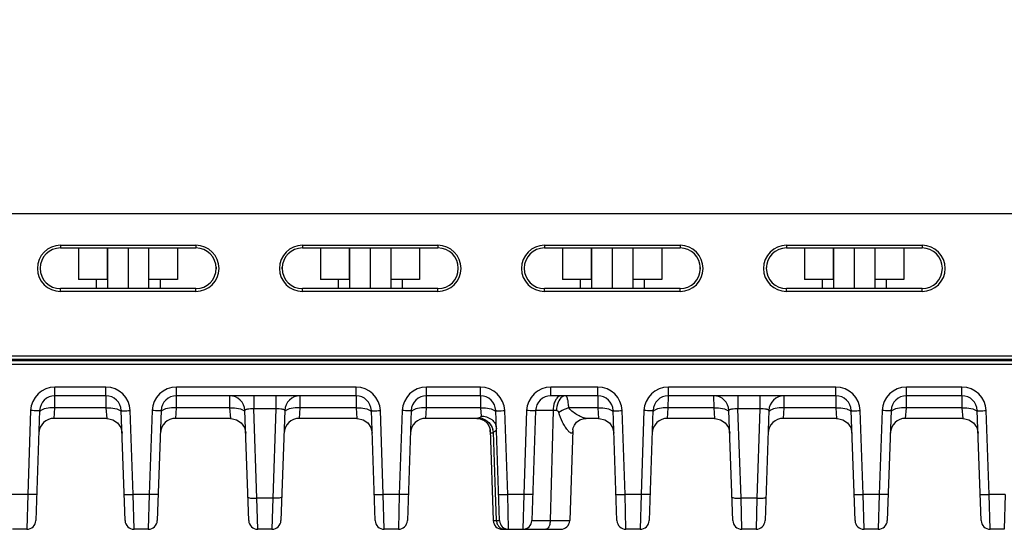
# Model space of a CAD drawing. Header units: inches. Extents: x 0 to 34, y 0 to 22.
# Tile 96 of 145: x 16.7 to 21, y 8.2 to 10.4. Entities that reach past the tile are written whole.
import ezdxf

# ---------------------------------------------------------------- set-up
doc = ezdxf.new("R2010")
doc.units = ezdxf.units.IN
doc.header["$LTSCALE"] = 1.87
doc.header["$MEASUREMENT"] = 0
doc.layers.get('0').update_dxf_attribs({"linetype": 'CONTINUOUS'})
doc.layers.add('02___PRT_ALL_AXES', color=7, linetype='CONTINUOUS')
doc.layers.add('DIMENSIONS', color=7, linetype='CONTINUOUS')
doc.styles.get("Standard").update_dxf_attribs({"font": 'txt', "width": 0.8})
doc.dimstyles.new('DIMSTYLE_1', dxfattribs={"dimtxt": 0.125, "dimasz": 0.18, "dimexe": 0.125, "dimexo": 0.0625, "dimgap": 0.0625, "dimtad": 0, "dimtih": 1, "dimtoh": 1, "dimzin": 4, "dimdsep": 46, "dimtxsty": 'STANDARD', "dimblk": '_FILLED', "dimblk1": '_FILLED', "dimblk2": '_FILLED', "dimcen": 0.09, "dimadec": 0, "dimazin": 0, "dimtp": 0.001, "dimtm": 0.001, "dimtfac": 1, "dimtofl": 0, "dimtmove": 0, "dimatfit": 3, "dimldrblk": '_FILLED', "dimfxl": 1, "dimtolj": 1, "dimtzin": 4, "dimarcsym": 0})

# ---------------------------------------------------------------- blocks, each defined once
blk = doc.blocks.new('_FILLED')
at = {"color": 0, "linetype": 'BYBLOCK'}
blk.add_solid([(0, 0), (-1, 0.174), (-1, -0.174)], dxfattribs=at)
blk = doc.blocks.new('*D2')
at = {"layer": 'DIMENSIONS', "color": 2, "linetype": 'CONTINUOUS'}
for p, q in [((12.7059, 12.9534), (25.8588, 12.9534)), ((25.7338, 12.9534), (25.7338, 10.7854)), ((25.7338, 8.1799), (25.7338, 10.5354)), ((24.1637, 8.1799), (25.8588, 8.1799))]:
    blk.add_line(p, q, dxfattribs=at)
at = {"layer": 'DIMENSIONS', "color": 2, "linetype": 'CONTINUOUS', "xscale": 0.18, "yscale": 0.18, "zscale": 0.18}
for p, rotation in [((25.7338, 12.9534), 90), ((25.7338, 8.1799), 270)]:
    blk.add_blockref('_FILLED', p, dxfattribs=dict(at, rotation=rotation))
at = {"layer": 'DIMENSIONS', "color": 2, "linetype": 'CONTINUOUS', "insert": (25.7338, 10.7229), "char_height": 0.125, "width": 1.225, "attachment_point": 2, "line_spacing_factor": 0.9}
blk.add_mtext('4.77{\\Ftxt.shx;\\W1.000000;\\H0.125000; }[121.2]', dxfattribs=at)

msp = doc.modelspace()

# ---------------------------------------------------------------- linework, layer by layer
at = {"color": 7, "linetype": 'CONTINUOUS'}
for p, q in [((24.1339, 9.5529), (15.3119, 9.5529)), ((16.8696, 9.4167), (16.8696, 9.4049)), ((16.8696, 9.4167), (17.4601, 9.4167)), ((16.8696, 9.4049), (17.4601, 9.4049)), ((16.9481, 9.4049), (16.9481, 9.2669)), ((17.0732, 9.4049), (17.0732, 9.2669)), ((17.0741, 9.4049), (17.0741, 9.2277)), ((17.1641, 9.4049), (17.1641, 9.2277)), ((17.2541, 9.4049), (17.2541, 9.2277)), ((17.3801, 9.4049), (17.3801, 9.2669)), ((17.4601, 9.4167), (17.4601, 9.4049)), ((17.9246, 9.4167), (18.5151, 9.4167)), ((17.9246, 9.4167), (17.9246, 9.4049)), ((17.9246, 9.4049), (18.5151, 9.4049)), ((18.0031, 9.4049), (18.0031, 9.2669)), ((18.1282, 9.4049), (18.1282, 9.2669)), ((18.1291, 9.4049), (18.1291, 9.2277)), ((18.2191, 9.4049), (18.2191, 9.2277)), ((18.3091, 9.4049), (18.3091, 9.2277)), ((18.4351, 9.4049), (18.4351, 9.2669)), ((18.5151, 9.4167), (18.5151, 9.4049)), ((18.9796, 9.4167), (19.5701, 9.4167)), ((18.9796, 9.4167), (18.9796, 9.4049)), ((18.9796, 9.4049), (19.5701, 9.4049)), ((19.0581, 9.4049), (19.0581, 9.2669)), ((19.1832, 9.4049), (19.1832, 9.2669)), ((19.1841, 9.4049), (19.1841, 9.2277)), ((19.2741, 9.4049), (19.2741, 9.2277)), ((19.3641, 9.4049), (19.3641, 9.2277)), ((19.4901, 9.4049), (19.4901, 9.2669)), ((19.5701, 9.4167), (19.5701, 9.4049)), ((20.0346, 9.4167), (20.6251, 9.4167)), ((20.0346, 9.4167), (20.0346, 9.4049)), ((20.0346, 9.4049), (20.6251, 9.4049)), ((20.1131, 9.4049), (20.1131, 9.2669)), ((20.2382, 9.4049), (20.2382, 9.2669)), ((20.2391, 9.4049), (20.2391, 9.2277)), ((20.3291, 9.4049), (20.3291, 9.2277)), ((20.4191, 9.4049), (20.4191, 9.2277)), ((20.5451, 9.4049), (20.5451, 9.2669)), ((20.6251, 9.4167), (20.6251, 9.4049)), ((17.4601, 9.2277), (16.8696, 9.2277)), ((16.8696, 9.2155), (16.8696, 9.2277)), ((17.0741, 9.2669), (16.9481, 9.2669)), ((17.0246, 9.2669), (17.0246, 9.2277)), ((17.3801, 9.2669), (17.2541, 9.2669)), ((17.3036, 9.2669), (17.3036, 9.2277)), ((17.4601, 9.2155), (17.4601, 9.2277)), ((18.5151, 9.2277), (17.9246, 9.2277)), ((17.9246, 9.2155), (17.9246, 9.2277)), ((18.1291, 9.2669), (18.0031, 9.2669)), ((18.0796, 9.2669), (18.0796, 9.2277)), ((18.4351, 9.2669), (18.3091, 9.2669)), ((18.3586, 9.2669), (18.3586, 9.2277)), ((18.5151, 9.2155), (18.5151, 9.2277)), ((19.5701, 9.2277), (18.9796, 9.2277)), ((18.9796, 9.2155), (18.9796, 9.2277)), ((19.1841, 9.2669), (19.0581, 9.2669)), ((19.1346, 9.2669), (19.1346, 9.2277)), ((19.4901, 9.2669), (19.3641, 9.2669)), ((19.4136, 9.2669), (19.4136, 9.2277)), ((19.5701, 9.2155), (19.5701, 9.2277)), ((20.6251, 9.2277), (20.0346, 9.2277)), ((20.0346, 9.2155), (20.0346, 9.2277)), ((20.2391, 9.2669), (20.1131, 9.2669)), ((20.1896, 9.2669), (20.1896, 9.2277)), ((20.5451, 9.2669), (20.4191, 9.2669)), ((20.4686, 9.2669), (20.4686, 9.2277)), ((20.6251, 9.2155), (20.6251, 9.2277)), ((17.4601, 9.2155), (16.8696, 9.2155)), ((18.5151, 9.2155), (17.9246, 9.2155)), ((19.5701, 9.2155), (18.9796, 9.2155)), ((20.6251, 9.2155), (20.0346, 9.2155)), ((24.123, 8.9335), (15.3117, 8.9335)), ((12.4449, 8.8992), (24.2228, 8.8992)), ((24.0864, 8.9137), (14.9772, 8.9137)), ((24.208, 8.9188), (15.3107, 8.9188)), ((17.0676, 8.7994), (16.8458, 8.7994)), ((16.8458, 8.7614), (16.8458, 8.7994)), ((17.0676, 8.7614), (17.0676, 8.7994)), ((18.1578, 8.7994), (17.3753, 8.7994)), ((17.3753, 8.7614), (17.3753, 8.7994)), ((18.1578, 8.7614), (18.1578, 8.7994)), ((18.6999, 8.7994), (18.4655, 8.7994)), ((18.4655, 8.7614), (18.4655, 8.7994)), ((18.6999, 8.7614), (18.6999, 8.7994)), ((19.2115, 8.7994), (19.0076, 8.7994)), ((19.0076, 8.7614), (19.0076, 8.7994)), ((19.2115, 8.7614), (19.2115, 8.7994)), ((20.2492, 8.7994), (19.5192, 8.7994)), ((19.5192, 8.7614), (19.5192, 8.7994)), ((20.2492, 8.7614), (20.2492, 8.7994)), ((20.7988, 8.7994), (20.5569, 8.7994)), ((20.5569, 8.7614), (20.5569, 8.7994)), ((20.7988, 8.7614), (20.7988, 8.7994)), ((16.8455, 8.7087), (16.8458, 8.7614)), ((17.0676, 8.7614), (16.8458, 8.7614)), ((17.0676, 8.7614), (17.0679, 8.7087)), ((17.375, 8.7087), (17.3753, 8.7614)), ((18.1578, 8.7614), (17.3753, 8.7614)), ((17.6066, 8.7614), (17.6069, 8.7087)), ((17.7125, 8.7614), (17.7125, 8.7038)), ((17.8084, 8.7614), (17.8084, 8.7038)), ((17.914, 8.7087), (17.9143, 8.7614)), ((18.1578, 8.7614), (18.1581, 8.7087)), ((18.4652, 8.7087), (18.4655, 8.7614)), ((18.6999, 8.7614), (18.4655, 8.7614)), ((18.6999, 8.7614), (18.7002, 8.7087)), ((19.2115, 8.7614), (19.0076, 8.7614)), ((19.2115, 8.7614), (19.2118, 8.7087)), ((19.5189, 8.7087), (19.5192, 8.7614)), ((20.2492, 8.7614), (19.5192, 8.7614)), ((19.7166, 8.7614), (19.7169, 8.7087)), ((19.8225, 8.7614), (19.8225, 8.7038)), ((19.9184, 8.7614), (19.9184, 8.7038)), ((20.024, 8.7087), (20.0243, 8.7614)), ((20.2492, 8.7614), (20.2495, 8.7087)), ((20.5566, 8.7087), (20.5569, 8.7614)), ((20.7988, 8.7614), (20.5569, 8.7614)), ((20.7988, 8.7614), (20.7991, 8.7087)), ((16.7396, 8.6968), (16.7268, 8.3319)), ((16.7789, 8.6968), (16.7622, 8.2179)), ((16.8423, 8.663), (16.8455, 8.7087)), ((17.0679, 8.7087), (16.8455, 8.7087)), ((17.0679, 8.7087), (17.0711, 8.663)), ((17.1513, 8.2179), (17.1345, 8.6968)), ((17.1866, 8.3319), (17.1739, 8.6968)), ((17.2691, 8.6968), (17.2563, 8.3319)), ((17.3084, 8.6968), (17.2917, 8.2179)), ((17.3719, 8.663), (17.375, 8.7087)), ((17.6069, 8.7087), (17.375, 8.7087)), ((17.6069, 8.7087), (17.6101, 8.663)), ((17.6902, 8.2179), (17.6735, 8.6968)), ((17.8084, 8.7038), (17.7125, 8.7038)), ((17.726, 8.3155), (17.7125, 8.7038)), ((17.8084, 8.7038), (17.7949, 8.3155)), ((17.8474, 8.6968), (17.8307, 8.2179)), ((17.9109, 8.663), (17.914, 8.7087)), ((18.1581, 8.7087), (17.914, 8.7087)), ((18.1581, 8.7087), (18.1612, 8.663)), ((18.2414, 8.2179), (18.2247, 8.6968)), ((18.2768, 8.3319), (18.264, 8.6968)), ((18.3592, 8.6968), (18.3465, 8.3319)), ((18.3986, 8.6968), (18.3819, 8.2179)), ((18.462, 8.663), (18.4652, 8.7087)), ((18.7002, 8.7087), (18.4652, 8.7087)), ((18.7002, 8.7087), (18.7027, 8.6732)), ((18.7835, 8.2179), (18.7668, 8.6968)), ((18.8189, 8.3319), (18.8062, 8.6968)), ((18.9014, 8.6968), (18.8886, 8.3319)), ((18.9407, 8.6968), (18.924, 8.2179)), ((19.0171, 8.6968), (19.0043, 8.2179)), ((19.0318, 8.6968), (19.0171, 8.6968)), ((19.2118, 8.7087), (19.0851, 8.7087)), ((19.2118, 8.7087), (19.2149, 8.663)), ((19.2951, 8.2179), (19.2784, 8.6968)), ((19.3305, 8.3319), (19.3177, 8.6968)), ((19.4129, 8.6968), (19.4002, 8.3319)), ((19.4523, 8.6968), (19.4356, 8.2179)), ((19.5157, 8.663), (19.5189, 8.7087)), ((19.7169, 8.7087), (19.5189, 8.7087)), ((19.7169, 8.7087), (19.7201, 8.663)), ((19.8002, 8.2179), (19.7835, 8.6968)), ((19.9184, 8.7038), (19.8225, 8.7038)), ((19.836, 8.3155), (19.8225, 8.7038)), ((19.9184, 8.7038), (19.9049, 8.3155)), ((19.9574, 8.6968), (19.9407, 8.2179)), ((20.0209, 8.663), (20.024, 8.7087)), ((20.2495, 8.7087), (20.024, 8.7087)), ((20.2495, 8.7087), (20.2527, 8.663)), ((20.3328, 8.2179), (20.3161, 8.6968)), ((20.3682, 8.3319), (20.3555, 8.6968)), ((20.4507, 8.6968), (20.4379, 8.3319)), ((20.49, 8.6968), (20.4733, 8.2179)), ((20.5535, 8.663), (20.5566, 8.7087)), ((20.7991, 8.7087), (20.5566, 8.7087)), ((20.7991, 8.7087), (20.8023, 8.663)), ((20.8824, 8.2179), (20.8657, 8.6968)), ((20.9178, 8.3319), (20.9051, 8.6968)), ((17.0711, 8.663), (16.8423, 8.663)), ((17.6101, 8.663), (17.3719, 8.663)), ((18.1612, 8.663), (17.9109, 8.663)), ((18.6839, 8.663), (18.462, 8.663)), ((18.6838, 8.663), (18.6994, 8.6609)), ((18.6994, 8.6609), (18.7166, 8.6532)), ((19.2149, 8.663), (19.1614, 8.663)), ((19.7201, 8.663), (19.5157, 8.663)), ((20.2527, 8.663), (20.0209, 8.663)), ((20.8023, 8.663), (20.5535, 8.663)), ((18.7422, 8.6137), (18.756, 8.2179)), ((18.766, 8.3414), (18.7572, 8.6031)), ((19.1032, 8.6137), (19.0894, 8.2179)), ((19.1032, 8.614), (19.1032, 8.6144)), ((19.1032, 8.6138), (19.1032, 8.614)), ((16.7268, 8.3319), (16.6571, 8.3319)), ((16.7268, 8.3319), (16.7228, 8.1799)), ((17.2563, 8.3319), (17.1866, 8.3319)), ((17.1906, 8.1799), (17.1866, 8.3319)), ((17.2563, 8.3319), (17.2524, 8.1799)), ((18.3465, 8.3319), (18.2768, 8.3319)), ((18.2808, 8.1799), (18.2768, 8.3319)), ((18.3465, 8.3319), (18.3425, 8.1799)), ((18.7702, 8.2179), (18.766, 8.3414)), ((18.8886, 8.3319), (18.8189, 8.3319)), ((18.8229, 8.1799), (18.8189, 8.3319)), ((18.8886, 8.3319), (18.8847, 8.1799)), ((19.4002, 8.3319), (19.3305, 8.3319)), ((19.3345, 8.1799), (19.3305, 8.3319)), ((19.4002, 8.3319), (19.3962, 8.1799)), ((20.4379, 8.3319), (20.3682, 8.3319)), ((20.3722, 8.1799), (20.3682, 8.3319)), ((20.4379, 8.3319), (20.4339, 8.1799)), ((20.9875, 8.3319), (20.9178, 8.3319)), ((20.9218, 8.1799), (20.9178, 8.3319)), ((20.9875, 8.3319), (20.9835, 8.1799)), ((17.7949, 8.3155), (17.726, 8.3155)), ((17.7296, 8.1799), (17.726, 8.3155)), ((17.7949, 8.3155), (17.7913, 8.1799)), ((19.9049, 8.3155), (19.836, 8.3155)), ((19.8396, 8.1799), (19.836, 8.3155)), ((19.9049, 8.3155), (19.9013, 8.1799)), ((18.756, 8.2179), (18.7702, 8.2179)), ((18.7702, 8.2179), (18.7835, 8.2179)), ((19.0043, 8.2179), (19.0894, 8.2179)), ((16.7228, 8.1799), (16.6611, 8.1799)), ((17.2524, 8.1799), (17.1906, 8.1799)), ((17.7913, 8.1799), (17.7296, 8.1799)), ((18.3425, 8.1799), (18.2808, 8.1799)), ((18.7954, 8.1799), (19.05, 8.1799)), ((19.3962, 8.1799), (19.3345, 8.1799)), ((19.9013, 8.1799), (19.8396, 8.1799)), ((20.4339, 8.1799), (20.3722, 8.1799)), ((20.9835, 8.1799), (20.9218, 8.1799))]:
    msp.add_line(p, q, dxfattribs=at)
for points in [[(17.0711, 8.663), (17.0743, 8.6629), (17.0983, 8.6572), (17.1186, 8.6432), (17.1324, 8.6228), (17.138, 8.5988)], [(17.6101, 8.663), (17.6132, 8.6629), (17.6372, 8.6572), (17.6575, 8.6432), (17.6714, 8.6228), (17.6769, 8.5988)], [(18.1612, 8.663), (18.1644, 8.6629), (18.1884, 8.6572), (18.2087, 8.6432), (18.2226, 8.6228), (18.2281, 8.5988)], [(18.6839, 8.663), (18.6991, 8.661), (18.6992, 8.6609)], [(18.7166, 8.6532), (18.7293, 8.6421), (18.7373, 8.63), (18.7412, 8.6198), (18.7415, 8.6181)], [(19.1032, 8.6137), (19.1032, 8.6146), (19.1047, 8.6217), (19.1098, 8.6333), (19.1196, 8.6458), (19.1339, 8.6562), (19.1518, 8.6622), (19.1614, 8.663)], [(19.2149, 8.663), (19.2181, 8.6629), (19.2421, 8.6572), (19.2624, 8.6432), (19.2763, 8.6228), (19.2818, 8.5988)], [(19.7201, 8.663), (19.7232, 8.6629), (19.7472, 8.6572), (19.7675, 8.6432), (19.7814, 8.6228), (19.7869, 8.5988)], [(20.2527, 8.663), (20.2558, 8.6629), (20.2798, 8.6572), (20.3001, 8.6432), (20.314, 8.6228), (20.3195, 8.5988)], [(20.8023, 8.663), (20.8055, 8.6629), (20.8294, 8.6572), (20.8497, 8.6432), (20.8636, 8.6228), (20.8691, 8.5988)], [(18.7398, 8.6235), (18.7413, 8.6194), (18.7414, 8.6187)], [(18.7415, 8.6181), (18.7421, 8.6144), (18.7422, 8.6137)], [(19.1032, 8.6144), (19.1046, 8.6212), (19.1047, 8.6214)]]:
    msp.add_lwpolyline(points, dxfattribs=at)
for centre, radius, start, end in [((16.8696, 9.3161), 0.1006, 90.0006, 269.9994), ((16.8696, 9.3163), 0.0886, 90, 270), ((17.4601, 9.3161), 0.1006, 270.0003, 89.9997), ((17.4601, 9.3163), 0.0886, 270, 90), ((17.9246, 9.3161), 0.1006, 90.0006, 269.9994), ((17.9246, 9.3163), 0.0886, 90, 270), ((18.5151, 9.3161), 0.1006, 270.0003, 89.9997), ((18.5151, 9.3163), 0.0886, 270, 90), ((18.9796, 9.3161), 0.1006, 90.0006, 269.9994), ((18.9796, 9.3163), 0.0886, 90, 270), ((19.5701, 9.3161), 0.1006, 270.0003, 89.9997), ((19.5701, 9.3163), 0.0886, 270, 90), ((20.0346, 9.3161), 0.1006, 90.0006, 269.9994), ((20.0346, 9.3163), 0.0886, 90, 270), ((20.6251, 9.3161), 0.1006, 270.0003, 89.9997), ((20.6251, 9.3163), 0.0886, 270, 90), ((16.8458, 8.6931), 0.1063, 90.0032, 177.9968), ((17.0676, 8.6931), 0.1063, 2.0032, 89.9968), ((17.3753, 8.6931), 0.1063, 90.0032, 177.9968), ((18.1578, 8.6931), 0.1063, 2.0032, 89.9968), ((18.4655, 8.6931), 0.1063, 90.0032, 177.9968), ((18.6999, 8.6931), 0.1063, 2.0032, 89.9968), ((19.0076, 8.6931), 0.1063, 90.0032, 177.9968), ((19.2115, 8.6931), 0.1063, 2.0032, 89.9968), ((19.5192, 8.6931), 0.1063, 90.0032, 177.9968), ((20.2492, 8.6931), 0.1063, 2.0032, 89.9968), ((20.5569, 8.6931), 0.1063, 90.0032, 177.9968), ((20.7988, 8.6931), 0.1063, 2.0032, 89.9968), ((16.8458, 8.6945), 0.0669, 90.0042, 177.9905), ((17.0676, 8.6945), 0.0669, 2.0107, 89.997), ((17.3753, 8.6945), 0.0669, 90.0042, 177.9905), ((17.6066, 8.6945), 0.0669, 2, 90), ((17.9143, 8.6945), 0.0669, 89.9996, 178), ((18.1578, 8.6945), 0.0669, 2.0107, 89.997), ((18.4655, 8.6945), 0.0669, 90.0042, 177.9905), ((18.6999, 8.6945), 0.0669, 2.0095, 89.997), ((19.0076, 8.6945), 0.0669, 90.0042, 177.9905), ((19.2115, 8.6945), 0.0669, 2.0107, 89.997), ((19.5192, 8.6945), 0.0669, 90.0042, 177.9905), ((19.7166, 8.6945), 0.0669, 2, 90), ((20.0243, 8.6945), 0.0669, 89.9996, 178), ((20.2492, 8.6945), 0.0669, 2.0107, 89.997), ((20.5569, 8.6945), 0.0669, 90.0042, 177.9905), ((20.7988, 8.6945), 0.0669, 2.0107, 89.997), ((19.0808, 8.7143), 0.0603, 149.5338, 151.955), ((16.8423, 8.5961), 0.0669, 90, 177.6347), ((17.3719, 8.5961), 0.0669, 90, 177.6347), ((17.9109, 8.5961), 0.0669, 90, 177.6347), ((18.462, 8.5961), 0.0669, 90, 177.6347), ((19.5157, 8.5961), 0.0669, 90, 177.6347), ((20.0209, 8.5961), 0.0669, 90, 177.6347), ((20.5535, 8.5961), 0.0669, 90, 177.6347), ((18.6864, 8.5937), 0.0714, 7.5142, 16.579), ((16.7228, 8.2193), 0.0394, 270, 358), ((17.1906, 8.2193), 0.0394, 182, 270), ((17.2524, 8.2193), 0.0394, 270, 358), ((17.7296, 8.2193), 0.0394, 182.0074, 270.0003), ((17.7913, 8.2193), 0.0394, 269.9997, 357.9926), ((18.2808, 8.2193), 0.0394, 182, 270), ((18.3425, 8.2193), 0.0394, 270, 358), ((18.7953, 8.2193), 0.0394, 182, 270), ((18.812, 8.2193), 0.0418, 181.8446, 186.6576), ((18.8229, 8.2193), 0.0394, 182.0002, 270), ((18.8847, 8.2193), 0.0394, 269.9915, 357.9997), ((19.05, 8.2193), 0.0394, 270, 358), ((19.3345, 8.2193), 0.0394, 182, 270), ((19.3962, 8.2193), 0.0394, 269.9997, 357.9909), ((19.8396, 8.2193), 0.0394, 182.0083, 270.0003), ((19.9013, 8.2193), 0.0394, 269.9997, 357.9909), ((20.3722, 8.2193), 0.0394, 182.0091, 270.0003), ((20.4339, 8.2193), 0.0394, 269.9997, 357.9909), ((20.9218, 8.2193), 0.0394, 182.0091, 270.0003), ((18.8065, 8.2143), 0.0344, 251.9865, 256.4113)]:
    msp.add_arc(centre, radius, start, end, dxfattribs=at)
for points, knots in [([(19.0515, 8.7614), (19.0472, 8.7614), (19.0376, 8.7575), (19.0316, 8.7495), (19.0288, 8.7449)], [0, 0, 0, 0, 0.442223, 1, 1, 1, 1]), ([(19.0566, 8.7565), (19.0485, 8.751), (19.0358, 8.7312), (19.032, 8.7091), (19.0318, 8.6968)], [0, 0, 0, 0, 0.44557, 1, 1, 1, 1]), ([(19.0715, 8.7614), (19.0703, 8.7614), (19.065, 8.761), (19.0599, 8.7588), (19.0566, 8.7565)], [0, 0, 0, 0, 0.240977, 1, 1, 1, 1]), ([(19.0851, 8.7087), (19.0847, 8.7159), (19.0836, 8.7287), (19.0813, 8.7436), (19.0786, 8.7529), (19.0764, 8.758), (19.0735, 8.7614), (19.0715, 8.7614)], [0, 0, 0, 0, 0.384313, 0.689825, 0.805371, 0.894219, 1, 1, 1, 1]), ([(19.0276, 8.7426), (19.0259, 8.7395), (19.0197, 8.725), (19.0173, 8.709), (19.0171, 8.6968)], [0, 0, 0, 0, 0.225485, 1, 1, 1, 1]), ([(16.7789, 8.6968), (16.7789, 8.6966), (16.7774, 8.6966), (16.7756, 8.6963), (16.7718, 8.6963), (16.767, 8.6962), (16.7611, 8.6963), (16.7519, 8.6964), (16.7446, 8.6967), (16.7396, 8.6968)], [0, 0, 0, 0, 0.020389, 0.077486, 0.169968, 0.294095, 0.445312, 0.617961, 1, 1, 1, 1]), ([(16.7985, 8.7038), (16.7966, 8.7032), (16.7905, 8.7011), (16.7843, 8.6981), (16.7813, 8.6948)], [0, 0, 0, 0, 0.305187, 1, 1, 1, 1]), ([(16.8455, 8.7087), (16.8412, 8.7088), (16.8254, 8.7088), (16.8095, 8.707), (16.7985, 8.7038)], [0, 0, 0, 0, 0.272895, 1, 1, 1, 1]), ([(17.0679, 8.7087), (17.0722, 8.7088), (17.088, 8.7088), (17.1039, 8.707), (17.1149, 8.7038)], [0, 0, 0, 0, 0.272898, 1, 1, 1, 1]), ([(17.1149, 8.7038), (17.1168, 8.7032), (17.123, 8.7011), (17.1291, 8.6981), (17.1321, 8.6948)], [0, 0, 0, 0, 0.305184, 1, 1, 1, 1]), ([(17.1345, 8.6968), (17.1345, 8.6966), (17.1361, 8.6966), (17.1378, 8.6963), (17.1417, 8.6963), (17.1464, 8.6962), (17.1523, 8.6963), (17.1616, 8.6964), (17.1689, 8.6967), (17.1739, 8.6968)], [0, 0, 0, 0, 0.020389, 0.077486, 0.169968, 0.294095, 0.445312, 0.617961, 1, 1, 1, 1]), ([(17.3084, 8.6968), (17.3084, 8.6966), (17.3069, 8.6966), (17.3051, 8.6963), (17.3013, 8.6963), (17.2966, 8.6962), (17.2906, 8.6963), (17.2814, 8.6964), (17.2741, 8.6967), (17.2691, 8.6968)], [0, 0, 0, 0, 0.020389, 0.077486, 0.169968, 0.294095, 0.445312, 0.617961, 1, 1, 1, 1]), ([(17.328, 8.7038), (17.3261, 8.7032), (17.32, 8.7011), (17.3139, 8.6981), (17.3108, 8.6948)], [0, 0, 0, 0, 0.305187, 1, 1, 1, 1]), ([(17.375, 8.7087), (17.3707, 8.7088), (17.355, 8.7088), (17.339, 8.707), (17.328, 8.7038)], [0, 0, 0, 0, 0.272895, 1, 1, 1, 1]), ([(17.6069, 8.7087), (17.6112, 8.7088), (17.627, 8.7088), (17.6429, 8.707), (17.6539, 8.7038)], [0, 0, 0, 0, 0.272898, 1, 1, 1, 1]), ([(17.6539, 8.7038), (17.6558, 8.7032), (17.6619, 8.7011), (17.6681, 8.6981), (17.6711, 8.6947)], [0, 0, 0, 0, 0.305247, 1, 1, 1, 1]), ([(17.7125, 8.7038), (17.7031, 8.7044), (17.692, 8.7045), (17.6799, 8.7017), (17.6761, 8.7003), (17.6735, 8.6982), (17.6735, 8.6968)], [0, 0, 0, 0, 0.687809, 0.806597, 0.896665, 1, 1, 1, 1]), ([(17.8474, 8.6968), (17.8475, 8.6982), (17.8448, 8.7003), (17.841, 8.7017), (17.8289, 8.7045), (17.8178, 8.7044), (17.8084, 8.7038)], [0, 0, 0, 0, 0.103333, 0.1934, 0.312189, 1, 1, 1, 1]), ([(17.867, 8.7038), (17.8651, 8.7032), (17.859, 8.7011), (17.8528, 8.6981), (17.8498, 8.6947)], [0, 0, 0, 0, 0.305243, 1, 1, 1, 1]), ([(17.914, 8.7087), (17.9097, 8.7088), (17.8939, 8.7088), (17.878, 8.707), (17.867, 8.7038)], [0, 0, 0, 0, 0.272895, 1, 1, 1, 1]), ([(18.1581, 8.7087), (18.1624, 8.7088), (18.1782, 8.7088), (18.1941, 8.707), (18.2051, 8.7038)], [0, 0, 0, 0, 0.272898, 1, 1, 1, 1]), ([(18.2051, 8.7038), (18.207, 8.7032), (18.2131, 8.7011), (18.2193, 8.6981), (18.2223, 8.6948)], [0, 0, 0, 0, 0.305184, 1, 1, 1, 1]), ([(18.2247, 8.6968), (18.2247, 8.6966), (18.2262, 8.6966), (18.228, 8.6963), (18.2318, 8.6963), (18.2366, 8.6962), (18.2425, 8.6963), (18.2517, 8.6964), (18.259, 8.6967), (18.264, 8.6968)], [0, 0, 0, 0, 0.020389, 0.077486, 0.169968, 0.294095, 0.445312, 0.617961, 1, 1, 1, 1]), ([(18.3986, 8.6968), (18.3986, 8.6966), (18.397, 8.6966), (18.3953, 8.6963), (18.3914, 8.6963), (18.3867, 8.6962), (18.3808, 8.6963), (18.3715, 8.6964), (18.3643, 8.6967), (18.3592, 8.6968)], [0, 0, 0, 0, 0.020389, 0.077486, 0.169968, 0.294095, 0.445312, 0.617961, 1, 1, 1, 1]), ([(18.4182, 8.7038), (18.4163, 8.7032), (18.4102, 8.7011), (18.404, 8.6981), (18.401, 8.6948)], [0, 0, 0, 0, 0.305187, 1, 1, 1, 1]), ([(18.4652, 8.7087), (18.4609, 8.7088), (18.4451, 8.7088), (18.4292, 8.707), (18.4182, 8.7038)], [0, 0, 0, 0, 0.272895, 1, 1, 1, 1]), ([(18.7027, 8.6732), (18.7028, 8.6715), (18.7015, 8.6675), (18.6977, 8.666), (18.6958, 8.6654)], [0, 0, 0, 0, 0.456035, 1, 1, 1, 1]), ([(18.7002, 8.7087), (18.7045, 8.7088), (18.7203, 8.7088), (18.7362, 8.707), (18.7472, 8.7038)], [0, 0, 0, 0, 0.272898, 1, 1, 1, 1]), ([(18.7027, 8.6732), (18.7191, 8.6734), (18.7445, 8.6655), (18.7652, 8.641), (18.7693, 8.626), (18.7695, 8.6187)], [0, 0, 0, 0, 0.522495, 0.7669, 1, 1, 1, 1]), ([(18.7472, 8.7038), (18.7491, 8.7032), (18.7553, 8.7011), (18.7614, 8.6981), (18.7644, 8.6948)], [0, 0, 0, 0, 0.305184, 1, 1, 1, 1]), ([(18.7668, 8.6968), (18.7668, 8.6966), (18.7684, 8.6966), (18.7701, 8.6963), (18.774, 8.6963), (18.7787, 8.6962), (18.7846, 8.6963), (18.7939, 8.6964), (18.8012, 8.6967), (18.8062, 8.6968)], [0, 0, 0, 0, 0.020389, 0.077486, 0.169968, 0.294095, 0.445312, 0.617961, 1, 1, 1, 1]), ([(18.9407, 8.6968), (18.9407, 8.6966), (18.9392, 8.6966), (18.9374, 8.6963), (18.9336, 8.6963), (18.9289, 8.6962), (18.9229, 8.6963), (18.9137, 8.6964), (18.9064, 8.6967), (18.9014, 8.6968)], [0, 0, 0, 0, 0.020389, 0.077486, 0.169968, 0.294095, 0.445312, 0.617961, 1, 1, 1, 1]), ([(19.0171, 8.6968), (19.0115, 8.6969), (19.001, 8.697), (18.986, 8.6971), (18.9729, 8.6972), (18.9619, 8.6972), (18.9532, 8.6972), (18.9473, 8.6971), (18.9439, 8.697), (18.9422, 8.697), (18.9414, 8.6969), (18.9407, 8.6969), (18.9407, 8.6968)], [0, 0, 0, 0, 0.217792, 0.414834, 0.587283, 0.732396, 0.847834, 0.931771, 0.96142, 0.982704, 0.995563, 1, 1, 1, 1]), ([(19.0417, 8.6889), (19.0411, 8.6912), (19.0386, 8.6954), (19.0339, 8.6968), (19.0318, 8.6968)], [0, 0, 0, 0, 0.52671, 1, 1, 1, 1]), ([(19.0851, 8.7087), (19.0811, 8.7074), (19.0661, 8.7021), (19.0515, 8.6953), (19.0417, 8.6889)], [0, 0, 0, 0, 0.263549, 1, 1, 1, 1]), ([(19.1032, 8.6137), (19.1031, 8.6115), (19.1028, 8.6076), (19.1018, 8.6027), (19.0999, 8.5991), (19.0963, 8.598), (19.0925, 8.5996), (19.0863, 8.6042), (19.078, 8.6138), (19.0679, 8.6284), (19.0538, 8.6531), (19.0455, 8.674), (19.0417, 8.6889)], [0, 0, 0, 0, 0.051813, 0.091511, 0.119819, 0.143261, 0.172862, 0.213596, 0.326399, 0.470498, 0.634986, 1, 1, 1, 1]), ([(19.1614, 8.663), (19.1558, 8.663), (19.1431, 8.6673), (19.1239, 8.6765), (19.1032, 8.6897), (19.0902, 8.7014), (19.0851, 8.7087)], [0, 0, 0, 0, 0.186458, 0.431525, 0.70677, 1, 1, 1, 1]), ([(19.2118, 8.7087), (19.2161, 8.7088), (19.2319, 8.7088), (19.2478, 8.707), (19.2588, 8.7038)], [0, 0, 0, 0, 0.272898, 1, 1, 1, 1]), ([(19.2588, 8.7038), (19.2607, 8.7032), (19.2668, 8.7011), (19.273, 8.6981), (19.276, 8.6948)], [0, 0, 0, 0, 0.305184, 1, 1, 1, 1]), ([(19.2784, 8.6968), (19.2784, 8.6966), (19.2799, 8.6966), (19.2817, 8.6963), (19.2855, 8.6963), (19.2903, 8.6962), (19.2962, 8.6963), (19.3054, 8.6964), (19.3127, 8.6967), (19.3177, 8.6968)], [0, 0, 0, 0, 0.020389, 0.077486, 0.169968, 0.294095, 0.445312, 0.617961, 1, 1, 1, 1]), ([(19.4523, 8.6968), (19.4523, 8.6966), (19.4507, 8.6966), (19.449, 8.6963), (19.4451, 8.6963), (19.4404, 8.6962), (19.4345, 8.6963), (19.4252, 8.6964), (19.418, 8.6967), (19.4129, 8.6968)], [0, 0, 0, 0, 0.020389, 0.077486, 0.169968, 0.294095, 0.445312, 0.617961, 1, 1, 1, 1]), ([(19.4719, 8.7038), (19.47, 8.7032), (19.4639, 8.7011), (19.4577, 8.6981), (19.4547, 8.6948)], [0, 0, 0, 0, 0.305187, 1, 1, 1, 1]), ([(19.5189, 8.7087), (19.5146, 8.7088), (19.4988, 8.7088), (19.4829, 8.707), (19.4719, 8.7038)], [0, 0, 0, 0, 0.272895, 1, 1, 1, 1]), ([(19.7169, 8.7087), (19.7212, 8.7088), (19.737, 8.7088), (19.7529, 8.707), (19.7639, 8.7038)], [0, 0, 0, 0, 0.272898, 1, 1, 1, 1]), ([(19.7639, 8.7038), (19.7658, 8.7032), (19.7719, 8.7011), (19.7781, 8.6981), (19.7811, 8.6947)], [0, 0, 0, 0, 0.305247, 1, 1, 1, 1]), ([(19.8225, 8.7038), (19.8131, 8.7044), (19.802, 8.7045), (19.7899, 8.7017), (19.7861, 8.7003), (19.7835, 8.6982), (19.7835, 8.6968)], [0, 0, 0, 0, 0.687809, 0.806597, 0.896665, 1, 1, 1, 1]), ([(19.9574, 8.6968), (19.9575, 8.6982), (19.9548, 8.7003), (19.951, 8.7017), (19.9389, 8.7045), (19.9278, 8.7044), (19.9184, 8.7038)], [0, 0, 0, 0, 0.103333, 0.1934, 0.312189, 1, 1, 1, 1]), ([(19.977, 8.7038), (19.9751, 8.7032), (19.969, 8.7011), (19.9628, 8.6981), (19.9598, 8.6947)], [0, 0, 0, 0, 0.305243, 1, 1, 1, 1]), ([(20.024, 8.7087), (20.0197, 8.7088), (20.0039, 8.7088), (19.988, 8.707), (19.977, 8.7038)], [0, 0, 0, 0, 0.272895, 1, 1, 1, 1]), ([(20.2495, 8.7087), (20.2538, 8.7088), (20.2696, 8.7088), (20.2855, 8.707), (20.2965, 8.7038)], [0, 0, 0, 0, 0.272898, 1, 1, 1, 1]), ([(20.2965, 8.7038), (20.2984, 8.7032), (20.3045, 8.7011), (20.3107, 8.6981), (20.3137, 8.6948)], [0, 0, 0, 0, 0.305184, 1, 1, 1, 1]), ([(20.3161, 8.6968), (20.3161, 8.6966), (20.3176, 8.6966), (20.3194, 8.6963), (20.3233, 8.6963), (20.328, 8.6962), (20.3339, 8.6963), (20.3431, 8.6964), (20.3504, 8.6967), (20.3555, 8.6968)], [0, 0, 0, 0, 0.020389, 0.077486, 0.169968, 0.294095, 0.445312, 0.617961, 1, 1, 1, 1]), ([(20.49, 8.6968), (20.49, 8.6966), (20.4885, 8.6966), (20.4867, 8.6963), (20.4829, 8.6963), (20.4781, 8.6962), (20.4722, 8.6963), (20.463, 8.6964), (20.4557, 8.6967), (20.4507, 8.6968)], [0, 0, 0, 0, 0.020389, 0.077486, 0.169968, 0.294095, 0.445312, 0.617961, 1, 1, 1, 1]), ([(20.5096, 8.7038), (20.5077, 8.7032), (20.5016, 8.7011), (20.4954, 8.6981), (20.4924, 8.6948)], [0, 0, 0, 0, 0.305187, 1, 1, 1, 1]), ([(20.5566, 8.7087), (20.5523, 8.7088), (20.5365, 8.7088), (20.5206, 8.707), (20.5096, 8.7038)], [0, 0, 0, 0, 0.272895, 1, 1, 1, 1]), ([(20.7991, 8.7087), (20.8034, 8.7088), (20.8192, 8.7088), (20.8351, 8.707), (20.8461, 8.7038)], [0, 0, 0, 0, 0.272898, 1, 1, 1, 1]), ([(20.8461, 8.7038), (20.848, 8.7032), (20.8541, 8.7011), (20.8603, 8.6981), (20.8633, 8.6948)], [0, 0, 0, 0, 0.305184, 1, 1, 1, 1]), ([(20.8657, 8.6968), (20.8657, 8.6966), (20.8673, 8.6966), (20.869, 8.6963), (20.8729, 8.6963), (20.8776, 8.6962), (20.8835, 8.6963), (20.8928, 8.6964), (20.9, 8.6967), (20.9051, 8.6968)], [0, 0, 0, 0, 0.020389, 0.077486, 0.169968, 0.294095, 0.445312, 0.617961, 1, 1, 1, 1]), ([(18.6958, 8.6654), (18.6947, 8.665), (18.6908, 8.6638), (18.6868, 8.663), (18.6839, 8.663)], [0, 0, 0, 0, 0.282253, 1, 1, 1, 1]), ([(18.6958, 8.6654), (18.6996, 8.665), (18.7146, 8.6619), (18.7284, 8.6534), (18.7366, 8.6451)], [0, 0, 0, 0, 0.244663, 1, 1, 1, 1]), ([(18.7572, 8.6031), (18.7562, 8.6021), (18.7542, 8.6005), (18.7512, 8.5988), (18.7484, 8.5982), (18.7448, 8.5995), (18.7426, 8.6056), (18.7423, 8.6106), (18.7422, 8.6137)], [0, 0, 0, 0, 0.152547, 0.274745, 0.369328, 0.450882, 0.661351, 1, 1, 1, 1]), ([(18.7696, 8.6187), (18.7697, 8.6154), (18.7676, 8.6079), (18.7608, 8.6044), (18.7572, 8.6031)], [0, 0, 0, 0, 0.46309, 1, 1, 1, 1]), ([(16.7662, 8.3319), (16.7661, 8.3316), (16.7646, 8.3317), (16.7629, 8.3314), (16.759, 8.3314), (16.7543, 8.3313), (16.7484, 8.3314), (16.7391, 8.3315), (16.7318, 8.3317), (16.7268, 8.3319)], [0, 0, 0, 0, 0.020389, 0.077485, 0.169968, 0.294094, 0.445312, 0.61796, 1, 1, 1, 1]), ([(17.1473, 8.3319), (17.1473, 8.3316), (17.1488, 8.3317), (17.1506, 8.3314), (17.1544, 8.3314), (17.1591, 8.3313), (17.1651, 8.3314), (17.1743, 8.3315), (17.1816, 8.3317), (17.1866, 8.3319)], [0, 0, 0, 0, 0.020389, 0.077486, 0.169968, 0.294095, 0.445312, 0.617961, 1, 1, 1, 1]), ([(17.2957, 8.3319), (17.2957, 8.3316), (17.2941, 8.3317), (17.2924, 8.3314), (17.2885, 8.3314), (17.2838, 8.3313), (17.2779, 8.3314), (17.2686, 8.3315), (17.2614, 8.3317), (17.2563, 8.3319)], [0, 0, 0, 0, 0.020389, 0.077485, 0.169968, 0.294094, 0.445312, 0.61796, 1, 1, 1, 1]), ([(18.2374, 8.3319), (18.2374, 8.3316), (18.239, 8.3317), (18.2407, 8.3314), (18.2446, 8.3314), (18.2493, 8.3313), (18.2552, 8.3314), (18.2645, 8.3315), (18.2718, 8.3317), (18.2768, 8.3319)], [0, 0, 0, 0, 0.020389, 0.077486, 0.169968, 0.294095, 0.445312, 0.617961, 1, 1, 1, 1]), ([(18.3858, 8.3319), (18.3858, 8.3316), (18.3843, 8.3317), (18.3826, 8.3314), (18.3787, 8.3314), (18.374, 8.3313), (18.368, 8.3314), (18.3588, 8.3315), (18.3515, 8.3317), (18.3465, 8.3319)], [0, 0, 0, 0, 0.020389, 0.077485, 0.169968, 0.294094, 0.445312, 0.61796, 1, 1, 1, 1]), ([(18.7796, 8.3319), (18.7796, 8.3316), (18.7811, 8.3317), (18.7829, 8.3314), (18.7867, 8.3314), (18.7914, 8.3313), (18.7974, 8.3314), (18.8066, 8.3315), (18.8139, 8.3317), (18.8189, 8.3319)], [0, 0, 0, 0, 0.020389, 0.077486, 0.169968, 0.294095, 0.445312, 0.617961, 1, 1, 1, 1]), ([(18.928, 8.3319), (18.928, 8.3316), (18.9264, 8.3317), (18.9247, 8.3314), (18.9208, 8.3314), (18.9161, 8.3313), (18.9102, 8.3314), (18.9009, 8.3315), (18.8936, 8.3317), (18.8886, 8.3319)], [0, 0, 0, 0, 0.020389, 0.077485, 0.169968, 0.294094, 0.445312, 0.61796, 1, 1, 1, 1]), ([(19.2911, 8.3319), (19.2911, 8.3316), (19.2927, 8.3317), (19.2944, 8.3314), (19.2983, 8.3314), (19.303, 8.3313), (19.3089, 8.3314), (19.3182, 8.3315), (19.3255, 8.3317), (19.3305, 8.3319)], [0, 0, 0, 0, 0.020389, 0.077486, 0.169968, 0.294095, 0.445312, 0.617961, 1, 1, 1, 1]), ([(19.4395, 8.3319), (19.4395, 8.3316), (19.438, 8.3317), (19.4363, 8.3314), (19.4324, 8.3314), (19.4277, 8.3313), (19.4218, 8.3314), (19.4125, 8.3315), (19.4052, 8.3317), (19.4002, 8.3319)], [0, 0, 0, 0, 0.020389, 0.077485, 0.169968, 0.294094, 0.445312, 0.61796, 1, 1, 1, 1]), ([(20.3288, 8.3319), (20.3289, 8.3316), (20.3304, 8.3317), (20.3321, 8.3314), (20.336, 8.3314), (20.3407, 8.3313), (20.3466, 8.3314), (20.3559, 8.3315), (20.3632, 8.3317), (20.3682, 8.3319)], [0, 0, 0, 0, 0.020389, 0.077486, 0.169968, 0.294095, 0.445312, 0.617961, 1, 1, 1, 1]), ([(20.4773, 8.3319), (20.4772, 8.3316), (20.4757, 8.3317), (20.474, 8.3314), (20.4701, 8.3314), (20.4654, 8.3313), (20.4595, 8.3314), (20.4502, 8.3315), (20.4429, 8.3317), (20.4379, 8.3319)], [0, 0, 0, 0, 0.020389, 0.077485, 0.169968, 0.294094, 0.445312, 0.61796, 1, 1, 1, 1]), ([(20.8785, 8.3319), (20.8785, 8.3316), (20.88, 8.3317), (20.8817, 8.3314), (20.8856, 8.3314), (20.8903, 8.3313), (20.8962, 8.3314), (20.9055, 8.3315), (20.9128, 8.3317), (20.9178, 8.3319)], [0, 0, 0, 0, 0.020389, 0.077486, 0.169968, 0.294095, 0.445312, 0.617961, 1, 1, 1, 1]), ([(17.6867, 8.3196), (17.6867, 8.3192), (17.6878, 8.3182), (17.6916, 8.317), (17.6997, 8.3158), (17.7117, 8.3152), (17.721, 8.3153), (17.726, 8.3155)], [0, 0, 0, 0, 0.032419, 0.093366, 0.309008, 0.626514, 1, 1, 1, 1]), ([(17.8342, 8.3196), (17.8342, 8.3192), (17.8331, 8.3182), (17.8293, 8.317), (17.8212, 8.3158), (17.8092, 8.3152), (17.7999, 8.3153), (17.7949, 8.3155)], [0, 0, 0, 0, 0.032419, 0.093366, 0.309008, 0.626514, 1, 1, 1, 1]), ([(19.7967, 8.3196), (19.7967, 8.3192), (19.7978, 8.3182), (19.8016, 8.317), (19.8097, 8.3158), (19.8217, 8.3152), (19.831, 8.3153), (19.836, 8.3155)], [0, 0, 0, 0, 0.032571, 0.093554, 0.309157, 0.6266, 1, 1, 1, 1]), ([(19.9049, 8.3155), (19.9099, 8.3153), (19.9192, 8.3152), (19.9312, 8.3158), (19.9393, 8.3169), (19.9431, 8.3182), (19.9442, 8.3192), (19.9442, 8.3196)], [0, 0, 0, 0, 0.373335, 0.690731, 0.906306, 0.967316, 1, 1, 1, 1]), ([(18.7754, 8.1988), (18.7765, 8.1968), (18.7816, 8.1893), (18.7895, 8.1837), (18.7959, 8.1816)], [0, 0, 0, 0, 0.258082, 1, 1, 1, 1]), ([(18.924, 8.2179), (18.924, 8.2178), (18.9247, 8.218), (18.9255, 8.2177), (18.9274, 8.2178), (18.9297, 8.2177), (18.9328, 8.2177), (18.9381, 8.2177), (18.9463, 8.2177), (18.9579, 8.2177), (18.9717, 8.2178), (18.9874, 8.2178), (18.9985, 8.2179), (19.0043, 8.2179)], [0, 0, 0, 0, 0.004325, 0.017178, 0.038511, 0.068258, 0.106321, 0.152502, 0.268309, 0.413734, 0.586293, 0.783075, 1, 1, 1, 1]), ([(19.0043, 8.2179), (19.0042, 8.213), (19.0031, 8.2036), (18.9991, 8.1897), (18.9908, 8.1799), (18.985, 8.1799)], [0, 0, 0, 0, 0.326212, 0.61508, 1, 1, 1, 1])]:
    msp.add_open_spline(points, degree=3, knots=knots, dxfattribs=at)
for points in [[(18.7366, 8.6451), (18.745, 8.6366), (18.7515, 8.6256), (18.7549, 8.6141)], [(18.7704, 8.2144), (18.7711, 8.209), (18.7727, 8.2036), (18.7754, 8.1988)], [(18.7984, 8.1809), (18.801, 8.1802), (18.8036, 8.1799), (18.8062, 8.1799)]]:
    msp.add_open_spline(points, degree=3, dxfattribs=at)
at = {"layer": '02___PRT_ALL_AXES', "color": 7, "linetype": 'CONTINUOUS'}
for p, q in [((17.5484, 9.3229), (17.5486, 9.3144)), ((17.8361, 9.3144), (17.8362, 9.3229)), ((19.6586, 9.3147), (19.6585, 9.3225)), ((19.9463, 9.3232), (19.9461, 9.3141))]:
    msp.add_line(p, q, dxfattribs=at)

# ---------------------------------------------------------------- dimensions: what is measured, and where the dimension line sits
at = {"layer": 'DIMENSIONS', "color": 2, "linetype": 'CONTINUOUS'}
dim = msp.add_linear_dim(base=(25.7338, 8.1799), p1=(12.6434, 12.9534), p2=(24.1012, 8.1799), angle=270, dimstyle='DIMSTYLE_1', dxfattribs=at)
dim.commit()
dim.dimension.update_dxf_attribs({"geometry": '*D2', "text_midpoint": (25.7338, 10.6604), "dimtype": 160})

doc.saveas('drawing.dxf')
